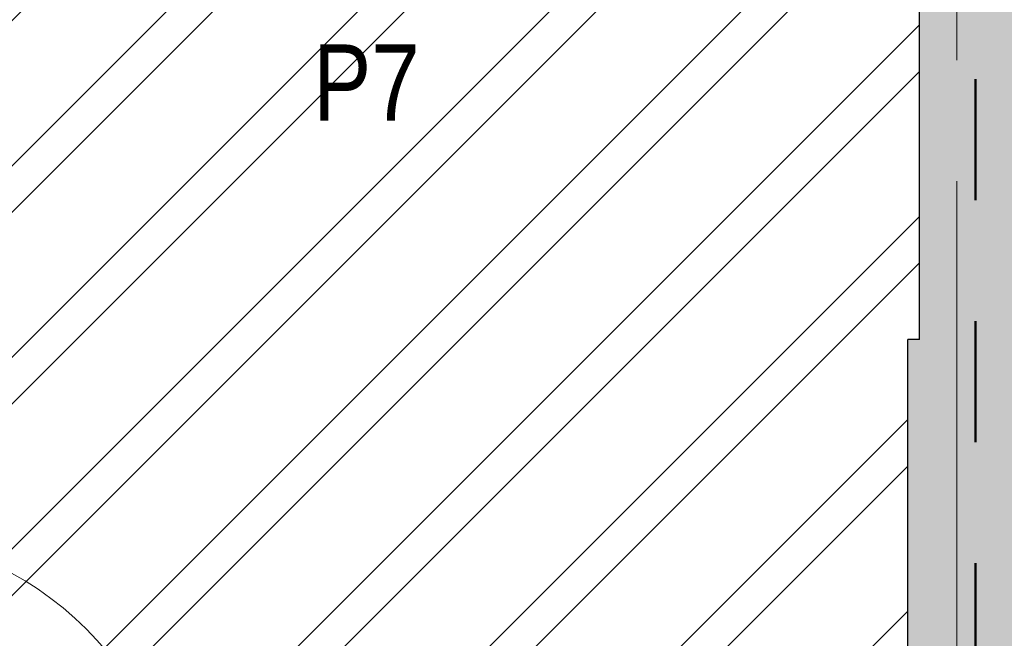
# Model space of a CAD drawing. Header units: millimetres. Extents: x -1660 to 55061, y -2461 to 22251.
# Tile 34 of 76: x 9541 to 12125, y 13812 to 15436. Entities that reach past the tile are written whole.
import ezdxf

# ---------------------------------------------------------------- set-up
doc = ezdxf.new("R2010")
doc.units = ezdxf.units.MM
doc.linetypes.add('Dash', pattern=[635, 317.5, -317.5])
doc.linetypes.add('Grid Line 1_2_', pattern=[2222.5, 1270, -317.5, 317.5, -317.5])
for name, color, linetype, lineweight, true_color in [('_Tuletõkketsoon', 1, 'Dash', 50, 0xff0000), ('Color Fill-3', 7, 'Continuous', 9, 0xc0c040), ('Cut Pattern-1', 7, 'Continuous', 25, 0x787878), ('Doors-1', 7, 'Continuous', 9, 0xc18479), ('Room Tags-1', 7, 'Continuous', 9, 0x800000)]:
    doc.layers.add(name, color=color, linetype=linetype, lineweight=lineweight, true_color=true_color)
for name, color, linetype, lineweight in [('Doors', 7, 'Continuous', 9), ('Doors-2', 7, 'Continuous', 18), ('Grids-1', 7, 'Grid Line 1_2_', 9), ('Plan Swing', 7, 'Continuous', 9), ('Walls-1', 7, 'Continuous', 25)]:
    doc.layers.add(name, color=color, linetype=linetype, lineweight=lineweight)
doc.styles.add('Swis721 Cn BT_1', font='swissc.ttf', dxfattribs={"height": 200})

# ---------------------------------------------------------------- blocks, each defined once
blk = doc.blocks.new('SMA_D01_ 1-poolne - SU-P-10- 900x2100 2 korrus-2368496-2 Korruse põrandate plaan')
at = {"layer": 'Doors-1'}
for points in [[(400, -34.5), (400, 5.5), (-400, 5.5), (-400, -34.5), (375, -34.5)], [(-415, -84.5), (415, -84.5), (415, -34.5), (-415, -34.5)]]:
    blk.add_hatch(color=256, dxfattribs=at).paths.add_polyline_path(points, flags=0)
at = {"layer": 'Doors'}
for p, q in [((-400, 5.5), (400, 5.5)), ((400, -34.5), (-400, -34.5)), ((-415, -84.5), (375, -84.5))]:
    blk.add_line(p, q, dxfattribs=at)
at = {"layer": 'Doors-2'}
for p, q in [((-440, -84.5), (-440, 5.5)), ((-440, 5.5), (-400, 5.5)), ((-400, 5.5), (-400, -34.5)), ((400, -34.5), (400, 5.5)), ((400, 5.5), (440, 5.5)), ((440, 5.5), (440, -84.5)), ((-415, -34.5), (-415, -84.5)), ((-400, -34.5), (-415, -34.5)), ((415, -34.5), (400, -34.5)), ((415, -84.5), (415, -34.5)), ((-415, -84.5), (-440, -84.5)), ((375, -84.5), (425, -84.5)), ((375, -934.5), (375, -84.5)), ((425, -84.5), (425, -934.5)), ((440, -84.5), (425, -84.5)), ((425, -934.5), (375, -934.5))]:
    blk.add_line(p, q, dxfattribs=at)
at = {"layer": 'Plan Swing'}
blk.add_arc((425, -84.5), 850, 180, 270, dxfattribs=at)

msp = doc.modelspace()

# ---------------------------------------------------------------- hatches: boundary and pattern name
at = {"layer": 'Color Fill-3'}
h = msp.add_hatch(dxfattribs=at)
h.set_pattern_fill('FP_3', color=256, style=0, pattern_type=2)
h.set_pattern_definition([(45, (0, 0), (-251.447, 251.447), []), (45, (0, 381), (-251.447, 251.447), [])])
h.paths.add_polyline_path([(9095.5, 13151.6), (9099.3, 13151.6), (9099.3, 13236.1), (9089.3, 13236.1), (9089.3, 13151.6)], flags=0)
h.paths.add_polyline_path([(9979.3, 13151.6), (9989.3, 13151.6), (9989.3, 13236.1), (11001.8, 13236.1), (11001.8, 13767.1), (11871.8, 13767.1), (11871.8, 14596.9), (11901.8, 14596.9), (11901.8, 17811.9), (9101.8, 17811.9), (9101.8, 13236.1), (9114.3, 13236.1), (9114.3, 14086.1), (9164.3, 14086.1), (9164.3, 13236.1), (9979.3, 13236.1), (9979.3, 13186.1)], flags=0)
at = {"layer": 'Cut Pattern-1'}
for points in [[(11904.3, 14596.9), (12221.8, 14596.9), (12221.8, 17811.9), (11901.8, 17811.9), (11901.8, 14596.9)], [(12016.5, 13346.9), (12281.8, 13346.9), (12281.8, 14596.9), (11871.8, 14596.9), (11871.8, 13346.9), (12001.8, 13346.9)]]:
    msp.add_hatch(color=256, dxfattribs=at).paths.add_polyline_path(points, flags=0)

# ---------------------------------------------------------------- linework, layer by layer
at = {"layer": '_Tuletõkketsoon'}
msp.add_line((12049.3, 13692.1), (12049.3, 18362.9), dxfattribs=at)
at = {"layer": 'Grids-1'}
msp.add_line((12000, 17234.2), (12000, 639.2), dxfattribs=at)
at = {"layer": 'Walls-1'}
for p, q in [((11901.8, 14596.9), (11901.8, 17811.9)), ((11871.8, 13767.1), (11871.8, 14596.9)), ((11901.8, 14596.9), (11871.8, 14596.9))]:
    msp.add_line(p, q, dxfattribs=at)

# ---------------------------------------------------------------- block references
at = {"layer": 'Doors', "rotation": 180}
msp.add_blockref('SMA_D01_ 1-poolne - SU-P-10- 900x2100 2 korrus-2368496-2 Korruse põrandate plaan', (9539.3, 13151.6), dxfattribs=at)

# ---------------------------------------------------------------- texts
at = {"layer": 'Room Tags-1', "insert": (10310.9, 15370.7), "char_height": 200, "width": 328.692, "attachment_point": 1, "style": 'Swis721 Cn BT_1'}
msp.add_mtext('P7', dxfattribs=at)

doc.saveas('drawing.dxf')
